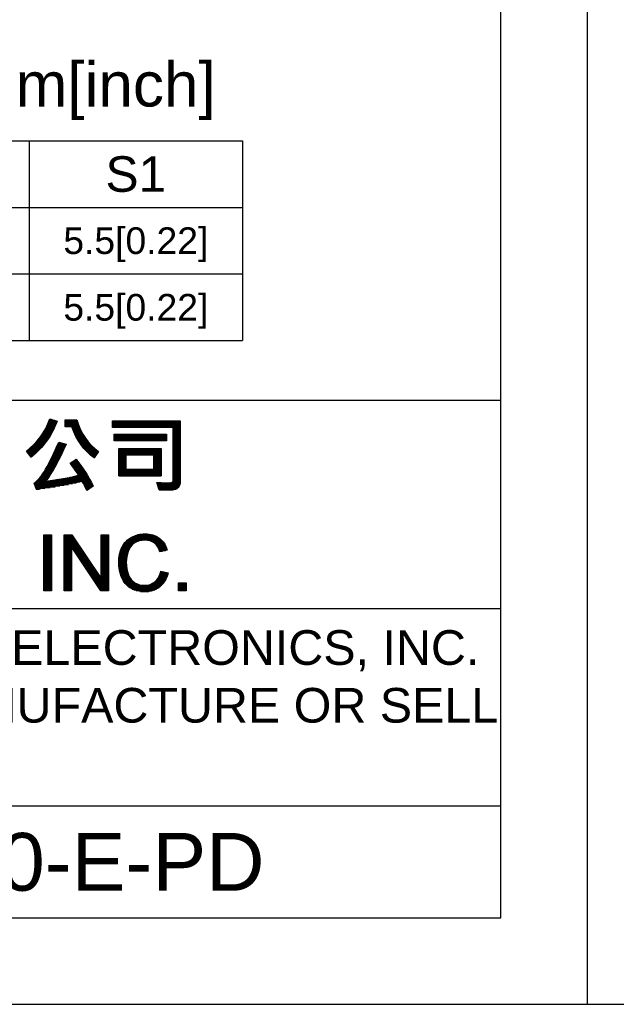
# Model space of a CAD drawing. Header units: millimetres. Extents: x 0 to 1105, y 0 to 772.
# Tile 33 of 58: x 418 to 552, y 0 to 222. Entities that reach past the tile are written whole.
import ezdxf

# ---------------------------------------------------------------- set-up
doc = ezdxf.new("R2010")
doc.units = ezdxf.units.MM
doc.header["$LTSCALE"] = 60.775
doc.layers.get('0').update_dxf_attribs({"linetype": 'CONTINUOUS'})
doc.layers.add('DIM', color=7, linetype='CONTINUOUS')
doc.styles.get("Standard").update_dxf_attribs({"font": 'micross.ttf'})
doc.styles.add('TEXTSTYLE_2', font='arial.ttf')

msp = doc.modelspace()

# ---------------------------------------------------------------- linework, layer by layer
at = {"color": 4, "linetype": 'Continuous'}
for p, q in [((546, 0), (546, 772.2)), ((424.7, 130.85), (426.54, 130.85)), ((424.78, 131.03), (426.61, 131.03)), ((424.85, 131.2), (426.68, 131.2)), ((424.92, 131.38), (426.25, 131.38)), ((424.98, 131.56), (425.73, 131.56)), ((425.05, 131.73), (425.21, 131.73)), ((425.07, 131.78), (426.69, 131.23)), ((428.51, 129.99), (428.51, 131.54)), ((428.51, 131.54), (431.16, 131.54)), ((428.51, 131.38), (431.21, 131.38)), ((428.51, 131.2), (431.27, 131.2)), ((428.51, 131.03), (431.32, 131.03)), ((428.51, 130.85), (431.38, 130.85)), ((439.13, 129.87), (439.13, 131.36)), ((439.13, 131.36), (454.42, 131.36)), ((439.13, 131.2), (454.42, 131.2)), ((439.13, 131.03), (454.42, 131.03)), ((439.13, 130.85), (454.42, 130.85)), ((454.42, 131.36), (454.42, 117.9)), ((423.5, 128.55), (425.45, 128.55)), ((423.61, 128.73), (425.55, 128.73)), ((423.72, 128.9), (425.64, 128.9)), ((423.82, 129.08), (425.74, 129.08)), ((423.92, 129.26), (425.83, 129.26)), ((424.02, 129.43), (425.92, 129.43)), ((424.12, 129.61), (426, 129.61)), ((424.21, 129.79), (426.09, 129.79)), ((424.3, 129.96), (426.17, 129.96)), ((424.38, 130.14), (426.25, 130.14)), ((424.47, 130.32), (426.32, 130.32)), ((424.55, 130.5), (426.4, 130.5)), ((424.63, 130.67), (426.47, 130.67)), ((428.51, 130.67), (431.45, 130.67)), ((428.51, 130.5), (431.51, 130.5)), ((428.51, 130.32), (431.58, 130.32)), ((428.51, 130.14), (431.65, 130.14)), ((429.99, 129.99), (428.51, 129.99)), ((430, 129.96), (431.72, 129.96)), ((430.07, 129.79), (431.79, 129.79)), ((430.14, 129.61), (431.87, 129.61)), ((430.21, 129.43), (431.95, 129.43)), ((430.28, 129.26), (432.03, 129.26)), ((430.35, 129.08), (432.12, 129.08)), ((430.43, 128.9), (432.2, 128.9)), ((430.5, 128.73), (432.3, 128.73)), ((430.59, 128.55), (432.39, 128.55)), ((439.13, 130.67), (454.42, 130.67)), ((439.13, 130.5), (454.42, 130.5)), ((439.13, 130.32), (454.42, 130.32)), ((439.13, 130.14), (454.42, 130.14)), ((439.13, 129.96), (454.42, 129.96)), ((452.78, 129.87), (439.13, 129.87)), ((452.78, 117.86), (452.78, 129.87)), ((452.78, 129.79), (454.42, 129.79)), ((452.78, 129.61), (454.42, 129.61)), ((452.78, 129.43), (454.42, 129.43)), ((452.78, 129.26), (454.42, 129.26)), ((452.78, 129.08), (454.42, 129.08)), ((452.78, 128.9), (454.42, 128.9)), ((452.78, 128.73), (454.42, 128.73)), ((452.78, 128.55), (454.42, 128.55)), ((421.89, 126.42), (424.06, 126.42)), ((422.05, 126.6), (424.19, 126.6)), ((422.2, 126.78), (424.32, 126.78)), ((422.35, 126.96), (424.45, 126.96)), ((422.5, 127.13), (424.57, 127.13)), ((422.64, 127.31), (424.69, 127.31)), ((422.77, 127.49), (424.81, 127.49)), ((422.9, 127.66), (424.92, 127.66)), ((423.03, 127.84), (425.03, 127.84)), ((423.15, 128.02), (425.14, 128.02)), ((423.27, 128.19), (425.25, 128.19)), ((423.39, 128.37), (425.35, 128.37)), ((427, 126.42), (427.52, 126.42)), ((427.05, 126.56), (428.71, 126.07)), ((430.67, 128.37), (432.49, 128.37)), ((430.75, 128.19), (432.59, 128.19)), ((430.84, 128.02), (432.7, 128.02)), ((430.93, 127.84), (432.81, 127.84)), ((431.02, 127.66), (432.92, 127.66)), ((431.12, 127.49), (433.04, 127.49)), ((431.22, 127.31), (433.16, 127.31)), ((431.32, 127.13), (433.28, 127.13)), ((431.43, 126.96), (433.42, 126.96)), ((431.54, 126.78), (433.55, 126.78)), ((431.65, 126.6), (433.69, 126.6)), ((431.76, 126.42), (433.84, 126.42)), ((439.51, 126.82), (439.51, 128.3)), ((439.51, 128.3), (451.28, 128.3)), ((439.51, 128.19), (451.28, 128.19)), ((439.51, 128.02), (451.28, 128.02)), ((439.51, 127.84), (451.28, 127.84)), ((439.51, 127.66), (451.28, 127.66)), ((439.51, 127.49), (451.28, 127.49)), ((439.51, 127.31), (451.28, 127.31)), ((439.51, 127.13), (451.28, 127.13)), ((439.51, 126.96), (451.28, 126.96)), ((451.28, 126.82), (439.51, 126.82)), ((451.28, 128.3), (451.28, 126.82)), ((452.78, 128.37), (454.42, 128.37)), ((452.78, 128.19), (454.42, 128.19)), ((452.78, 128.02), (454.42, 128.02)), ((452.78, 127.84), (454.42, 127.84)), ((452.78, 127.66), (454.42, 127.66)), ((452.78, 127.49), (454.42, 127.49)), ((452.78, 127.31), (454.42, 127.31)), ((452.78, 127.13), (454.42, 127.13)), ((452.78, 126.96), (454.42, 126.96)), ((452.78, 126.78), (454.42, 126.78)), ((452.78, 126.6), (454.42, 126.6)), ((452.78, 126.42), (454.42, 126.42)), ((420.83, 123.13), (419.79, 124.52)), ((419.82, 124.48), (422.34, 124.48)), ((419.96, 124.65), (422.52, 124.65)), ((419.96, 124.3), (422.16, 124.3)), ((420.09, 124.12), (421.97, 124.12)), ((420.19, 124.83), (422.69, 124.83)), ((420.4, 125.01), (422.86, 125.01)), ((420.61, 125.19), (423.02, 125.19)), ((420.81, 125.36), (423.18, 125.36)), ((421.01, 125.54), (423.34, 125.54)), ((421.2, 125.72), (423.49, 125.72)), ((421.38, 125.89), (423.64, 125.89)), ((421.55, 126.07), (423.78, 126.07)), ((421.72, 126.25), (423.92, 126.25)), ((425.99, 124.12), (427.84, 124.12)), ((426.07, 124.3), (427.92, 124.3)), ((426.15, 124.48), (428, 124.48)), ((426.23, 124.65), (428.08, 124.65)), ((426.31, 124.83), (428.16, 124.83)), ((426.39, 125.01), (428.24, 125.01)), ((426.47, 125.19), (428.32, 125.19)), ((426.54, 125.36), (428.4, 125.36)), ((426.62, 125.54), (428.48, 125.54)), ((426.7, 125.72), (428.56, 125.72)), ((426.77, 125.89), (428.63, 125.89)), ((426.85, 126.07), (428.71, 126.07)), ((426.92, 126.25), (428.12, 126.25)), ((431.88, 126.25), (434, 126.25)), ((432.01, 126.07), (434.16, 126.07)), ((432.13, 125.89), (434.32, 125.89)), ((432.26, 125.72), (434.5, 125.72)), ((432.4, 125.54), (434.68, 125.54)), ((432.54, 125.36), (434.87, 125.36)), ((432.69, 125.19), (435.07, 125.19)), ((432.84, 125.01), (435.27, 125.01)), ((433, 124.83), (435.49, 124.83)), ((433.16, 124.65), (435.72, 124.65)), ((433.33, 124.48), (435.97, 124.48)), ((433.5, 124.3), (435.92, 124.3)), ((433.69, 124.12), (435.8, 124.12)), ((436.01, 124.44), (435.04, 123.01)), ((440.57, 118.97), (440.57, 125.12)), ((440.57, 125.12), (450.11, 125.12)), ((440.57, 125.01), (450.11, 125.01)), ((440.57, 124.83), (450.11, 124.83)), ((440.57, 124.65), (450.11, 124.65)), ((440.57, 124.48), (450.11, 124.48)), ((440.57, 124.3), (450.11, 124.3)), ((440.57, 124.12), (450.11, 124.12)), ((450.11, 125.12), (450.11, 118.97)), ((452.78, 126.25), (454.42, 126.25)), ((452.78, 126.07), (454.42, 126.07)), ((452.78, 125.89), (454.42, 125.89)), ((452.78, 125.72), (454.42, 125.72)), ((452.78, 125.54), (454.42, 125.54)), ((452.78, 125.36), (454.42, 125.36)), ((452.78, 125.19), (454.42, 125.19)), ((452.78, 125.01), (454.42, 125.01)), ((452.78, 124.83), (454.42, 124.83)), ((452.78, 124.65), (454.42, 124.65)), ((452.78, 124.48), (454.42, 124.48)), ((452.78, 124.3), (454.42, 124.3)), ((452.78, 124.12), (454.42, 124.12)), ((420.22, 123.95), (421.78, 123.95)), ((420.36, 123.77), (421.59, 123.77)), ((420.49, 123.59), (421.38, 123.59)), ((420.62, 123.42), (421.18, 123.42)), ((420.75, 123.24), (420.96, 123.24)), ((424.96, 122), (426.78, 122)), ((425.05, 122.18), (426.88, 122.18)), ((425.14, 122.35), (426.97, 122.35)), ((425.23, 122.53), (427.06, 122.53)), ((425.32, 122.71), (427.15, 122.71)), ((425.41, 122.88), (427.24, 122.88)), ((425.49, 123.06), (427.33, 123.06)), ((425.58, 123.24), (427.41, 123.24)), ((425.66, 123.42), (427.5, 123.42)), ((425.75, 123.59), (427.59, 123.59)), ((425.83, 123.77), (427.67, 123.77)), ((425.91, 123.95), (427.76, 123.95)), ((429.63, 121.84), (430.97, 122.71)), ((429.87, 122), (431.53, 122)), ((430.15, 122.18), (431.39, 122.18)), ((430.42, 122.35), (431.26, 122.35)), ((430.69, 122.53), (431.12, 122.53)), ((430.96, 122.71), (430.98, 122.71)), ((433.88, 123.95), (435.68, 123.95)), ((434.08, 123.77), (435.56, 123.77)), ((434.28, 123.59), (435.44, 123.59)), ((434.5, 123.42), (435.32, 123.42)), ((434.73, 123.24), (435.2, 123.24)), ((434.97, 123.06), (435.08, 123.06)), ((440.57, 123.95), (450.11, 123.95)), ((440.57, 123.77), (450.11, 123.77)), ((440.57, 123.59), (442.19, 123.59)), ((440.57, 123.42), (442.19, 123.42)), ((440.57, 123.24), (442.19, 123.24)), ((440.57, 123.06), (442.19, 123.06)), ((440.57, 122.88), (442.19, 122.88)), ((440.57, 122.71), (442.19, 122.71)), ((440.57, 122.53), (442.19, 122.53)), ((440.57, 122.35), (442.19, 122.35)), ((440.57, 122.18), (442.19, 122.18)), ((440.57, 122), (442.19, 122)), ((448.45, 123.62), (442.19, 123.62)), ((442.19, 123.62), (442.19, 120.49)), ((448.45, 120.49), (448.45, 123.62)), ((448.45, 123.59), (450.11, 123.59)), ((448.45, 123.42), (450.11, 123.42)), ((448.45, 123.24), (450.11, 123.24)), ((448.45, 123.06), (450.11, 123.06)), ((448.45, 122.88), (450.11, 122.88)), ((448.45, 122.71), (450.11, 122.71)), ((448.45, 122.53), (450.11, 122.53)), ((448.45, 122.35), (450.11, 122.35)), ((448.45, 122.18), (450.11, 122.18)), ((448.45, 122), (450.11, 122)), ((452.78, 123.95), (454.42, 123.95)), ((452.78, 123.77), (454.42, 123.77)), ((452.78, 123.59), (454.42, 123.59)), ((452.78, 123.42), (454.42, 123.42)), ((452.78, 123.24), (454.42, 123.24)), ((452.78, 123.06), (454.42, 123.06)), ((452.78, 122.88), (454.42, 122.88)), ((452.78, 122.71), (454.42, 122.71)), ((452.78, 122.53), (454.42, 122.53)), ((452.78, 122.35), (454.42, 122.35)), ((452.78, 122.18), (454.42, 122.18)), ((452.78, 122), (454.42, 122)), ((423.65, 119.7), (425.46, 119.7)), ((423.76, 119.88), (425.57, 119.88)), ((423.87, 120.05), (425.68, 120.05)), ((423.98, 120.23), (425.79, 120.23)), ((424.08, 120.41), (425.89, 120.41)), ((424.19, 120.58), (426, 120.58)), ((424.29, 120.76), (426.1, 120.76)), ((424.39, 120.94), (426.2, 120.94)), ((424.49, 121.11), (426.3, 121.11)), ((424.59, 121.29), (426.4, 121.29)), ((424.68, 121.47), (426.5, 121.47)), ((424.78, 121.65), (426.59, 121.65)), ((424.87, 121.82), (426.69, 121.82)), ((429.64, 121.82), (431.66, 121.82)), ((429.77, 121.65), (431.79, 121.65)), ((429.9, 121.47), (431.92, 121.47)), ((430.03, 121.29), (432.05, 121.29)), ((430.16, 121.11), (432.17, 121.11)), ((430.29, 120.94), (432.3, 120.94)), ((430.42, 120.76), (432.42, 120.76)), ((430.54, 120.58), (432.54, 120.58)), ((430.67, 120.41), (432.66, 120.41)), ((430.79, 120.23), (432.78, 120.23)), ((430.91, 120.05), (432.89, 120.05)), ((431.03, 119.88), (433.01, 119.88)), ((431.14, 119.7), (433.12, 119.7)), ((440.57, 121.82), (442.19, 121.82)), ((440.57, 121.65), (442.19, 121.65)), ((440.57, 121.47), (442.19, 121.47)), ((440.57, 121.29), (442.19, 121.29)), ((440.57, 121.11), (442.19, 121.11)), ((440.57, 120.94), (442.19, 120.94)), ((440.57, 120.76), (442.19, 120.76)), ((440.57, 120.58), (442.19, 120.58)), ((440.57, 120.41), (450.11, 120.41)), ((440.57, 120.23), (450.11, 120.23)), ((440.57, 120.05), (450.11, 120.05)), ((440.57, 119.88), (450.11, 119.88)), ((440.57, 119.7), (450.11, 119.7)), ((442.19, 120.49), (448.45, 120.49)), ((448.45, 121.82), (450.11, 121.82)), ((448.45, 121.65), (450.11, 121.65)), ((448.45, 121.47), (450.11, 121.47)), ((448.45, 121.29), (450.11, 121.29)), ((448.45, 121.11), (450.11, 121.11)), ((448.45, 120.94), (450.11, 120.94)), ((448.45, 120.76), (450.11, 120.76)), ((448.45, 120.58), (450.11, 120.58)), ((452.78, 121.82), (454.42, 121.82)), ((452.78, 121.65), (454.42, 121.65)), ((452.78, 121.47), (454.42, 121.47)), ((452.78, 121.29), (454.42, 121.29)), ((452.78, 121.11), (454.42, 121.11)), ((452.78, 120.94), (454.42, 120.94)), ((452.78, 120.76), (454.42, 120.76)), ((452.78, 120.58), (454.42, 120.58)), ((452.78, 120.41), (454.42, 120.41)), ((452.78, 120.23), (454.42, 120.23)), ((452.78, 120.05), (454.42, 120.05)), ((452.78, 119.88), (454.42, 119.88)), ((452.78, 119.7), (454.42, 119.7)), ((421.93, 117.57), (431.8, 117.57)), ((422.12, 117.75), (434.26, 117.75)), ((422.29, 117.93), (424.26, 117.93)), ((422.46, 118.11), (424.39, 118.11)), ((422.61, 118.28), (424.51, 118.28)), ((422.76, 118.46), (424.64, 118.46)), ((422.9, 118.64), (424.76, 118.64)), ((423.03, 118.81), (424.88, 118.81)), ((423.16, 118.99), (425, 118.99)), ((423.29, 119.17), (425.12, 119.17)), ((423.41, 119.34), (425.24, 119.34)), ((423.53, 119.52), (425.35, 119.52)), ((425.3, 117.93), (434.16, 117.93)), ((426.56, 118.11), (434.06, 118.11)), ((427.67, 118.28), (433.96, 118.28)), ((428.67, 118.46), (433.86, 118.46)), ((429.57, 118.64), (433.76, 118.64)), ((430.4, 118.81), (433.66, 118.81)), ((431.16, 118.99), (433.55, 118.99)), ((431.26, 119.52), (433.23, 119.52)), ((431.37, 119.34), (433.34, 119.34)), ((431.47, 119.17), (433.45, 119.17)), ((432.42, 117.57), (434.35, 117.57)), ((440.57, 119.52), (450.11, 119.52)), ((440.57, 119.34), (450.11, 119.34)), ((440.57, 119.17), (450.11, 119.17)), ((440.57, 118.99), (450.11, 118.99)), ((450.11, 118.97), (440.57, 118.97)), ((452.66, 117.57), (454.41, 117.57)), ((452.76, 117.75), (454.42, 117.75)), ((452.78, 119.52), (454.42, 119.52)), ((452.78, 119.34), (454.42, 119.34)), ((452.78, 119.17), (454.42, 119.17)), ((452.78, 118.99), (454.42, 118.99)), ((452.78, 118.81), (454.42, 118.81)), ((452.78, 118.64), (454.42, 118.64)), ((452.78, 118.46), (454.42, 118.46)), ((452.78, 118.28), (454.42, 118.28)), ((452.78, 118.11), (454.42, 118.11)), ((452.78, 117.93), (454.42, 117.93)), ((422.04, 115.89), (421.56, 117.28)), ((421.58, 117.22), (430.15, 117.22)), ((421.64, 117.04), (429.25, 117.04)), ((421.7, 116.87), (428.3, 116.87)), ((421.72, 117.4), (431, 117.4)), ((421.77, 116.69), (427.3, 116.69)), ((421.83, 116.51), (426.24, 116.51)), ((421.89, 116.34), (425.13, 116.34)), ((421.95, 116.16), (423.95, 116.16)), ((422.01, 115.98), (422.71, 115.98)), ((432.52, 117.4), (434.45, 117.4)), ((432.62, 117.22), (434.54, 117.22)), ((432.71, 117.04), (434.63, 117.04)), ((432.8, 116.87), (434.72, 116.87)), ((432.89, 116.69), (434.81, 116.69)), ((432.98, 116.51), (434.61, 116.51)), ((433.06, 116.34), (434.36, 116.34)), ((433.15, 116.16), (434.1, 116.16)), ((433.22, 115.98), (433.85, 115.98)), ((433.3, 115.8), (433.59, 115.8)), ((434.82, 116.66), (433.37, 115.65)), ((449.64, 115.8), (449.17, 117.44)), ((449.18, 117.4), (451.54, 117.4)), ((449.23, 117.22), (454.36, 117.22)), ((449.28, 117.04), (454.32, 117.04)), ((449.33, 116.87), (454.26, 116.87)), ((449.39, 116.69), (454.18, 116.69)), ((449.44, 116.51), (454.08, 116.51)), ((449.49, 116.34), (453.94, 116.34)), ((449.54, 116.16), (453.75, 116.16)), ((449.59, 115.98), (453.46, 115.98)), ((449.64, 115.8), (452.87, 115.8)), ((452.1, 117.4), (454.39, 117.4)), ((423.73, 105.69), (425.4, 105.69)), ((423.73, 93.1), (423.73, 105.69)), ((423.73, 105.69), (425.4, 105.69)), ((423.73, 105.51), (425.4, 105.51)), ((423.73, 105.33), (425.4, 105.33)), ((423.73, 105.16), (425.4, 105.16)), ((423.73, 104.98), (425.4, 104.98)), ((423.73, 104.8), (425.4, 104.8)), ((423.73, 104.63), (425.4, 104.63)), ((423.73, 104.45), (425.4, 104.45)), ((423.73, 104.27), (425.4, 104.27)), ((425.4, 105.69), (425.4, 93.1)), ((428.32, 105.69), (430.03, 105.69)), ((428.32, 93.1), (428.32, 105.69)), ((428.32, 105.69), (430.03, 105.69)), ((428.32, 105.51), (430.15, 105.51)), ((428.32, 105.33), (430.27, 105.33)), ((428.32, 105.16), (430.38, 105.16)), ((428.32, 104.98), (430.5, 104.98)), ((428.32, 104.8), (430.62, 104.8)), ((428.32, 104.63), (430.74, 104.63)), ((428.32, 104.45), (430.86, 104.45)), ((428.32, 104.27), (430.98, 104.27)), ((430.03, 105.69), (436.64, 95.81)), ((436.64, 105.69), (438.24, 105.69)), ((436.64, 95.81), (436.64, 105.69)), ((436.64, 105.69), (438.24, 105.69)), ((436.64, 105.51), (438.24, 105.51)), ((436.64, 105.33), (438.24, 105.33)), ((436.64, 105.16), (438.24, 105.16)), ((436.64, 104.98), (438.24, 104.98)), ((436.64, 104.8), (438.24, 104.8)), ((436.64, 104.63), (438.24, 104.63)), ((436.64, 104.45), (438.24, 104.45)), ((436.64, 104.27), (438.24, 104.27)), ((438.24, 105.69), (438.24, 93.1)), ((442.28, 104.27), (445.01, 104.27)), ((442.46, 104.45), (445.86, 104.45)), ((442.67, 104.63), (450.06, 104.63)), ((442.9, 104.8), (449.86, 104.8)), ((443.16, 104.98), (449.63, 104.98)), ((443.46, 105.16), (449.37, 105.16)), ((443.82, 105.33), (449.06, 105.33)), ((444.24, 105.51), (448.68, 105.51)), ((444.79, 105.69), (448.17, 105.69)), ((445.73, 105.86), (447.26, 105.86)), ((447.02, 104.45), (450.24, 104.45)), ((447.78, 104.27), (450.4, 104.27)), ((423.73, 104.09), (425.4, 104.09)), ((423.73, 103.92), (425.4, 103.92)), ((423.73, 103.74), (425.4, 103.74)), ((423.73, 103.56), (425.4, 103.56)), ((423.73, 103.39), (425.4, 103.39)), ((423.73, 103.21), (425.4, 103.21)), ((423.73, 103.03), (425.4, 103.03)), ((423.73, 102.86), (425.4, 102.86)), ((423.73, 102.68), (425.4, 102.68)), ((423.73, 102.5), (425.4, 102.5)), ((423.73, 102.32), (425.4, 102.32)), ((423.73, 102.15), (425.4, 102.15)), ((423.73, 101.97), (425.4, 101.97)), ((428.32, 104.09), (431.09, 104.09)), ((428.32, 103.92), (431.21, 103.92)), ((428.32, 103.74), (431.33, 103.74)), ((428.32, 103.56), (431.45, 103.56)), ((428.32, 103.39), (431.57, 103.39)), ((428.32, 103.21), (431.69, 103.21)), ((428.32, 103.03), (431.8, 103.03)), ((428.32, 102.86), (429.91, 102.86)), ((428.32, 102.68), (429.91, 102.68)), ((428.32, 102.5), (429.91, 102.5)), ((428.32, 102.32), (429.91, 102.32)), ((428.32, 102.15), (429.91, 102.15)), ((428.32, 101.97), (429.91, 101.97)), ((436.53, 93.1), (429.91, 102.99)), ((429.91, 102.99), (429.91, 93.1)), ((430.01, 102.86), (431.92, 102.86)), ((430.13, 102.68), (432.04, 102.68)), ((430.24, 102.5), (432.16, 102.5)), ((430.36, 102.32), (432.28, 102.32)), ((430.48, 102.15), (432.4, 102.15)), ((430.6, 101.97), (432.52, 101.97)), ((436.64, 104.09), (438.24, 104.09)), ((436.64, 103.92), (438.24, 103.92)), ((436.64, 103.74), (438.24, 103.74)), ((436.64, 103.56), (438.24, 103.56)), ((436.64, 103.39), (438.24, 103.39)), ((436.64, 103.21), (438.24, 103.21)), ((436.64, 103.03), (438.24, 103.03)), ((436.64, 102.86), (438.24, 102.86)), ((436.64, 102.68), (438.24, 102.68)), ((436.64, 102.5), (438.24, 102.5)), ((436.64, 102.32), (438.24, 102.32)), ((436.64, 102.15), (438.24, 102.15)), ((436.64, 101.97), (438.24, 101.97)), ((440.91, 101.97), (442.69, 101.97)), ((440.97, 102.15), (442.76, 102.15)), ((441.04, 102.32), (442.83, 102.32)), ((441.11, 102.5), (442.92, 102.5)), ((441.19, 102.68), (443.02, 102.68)), ((441.27, 102.86), (443.13, 102.86)), ((441.37, 103.03), (443.26, 103.03)), ((441.46, 103.21), (443.4, 103.21)), ((441.57, 103.39), (443.57, 103.39)), ((441.69, 103.56), (443.76, 103.56)), ((441.82, 103.74), (443.98, 103.74)), ((441.96, 103.92), (444.24, 103.92)), ((442.11, 104.09), (444.57, 104.09)), ((448.18, 104.09), (450.55, 104.09)), ((448.47, 103.92), (450.68, 103.92)), ((448.7, 103.74), (450.8, 103.74)), ((448.89, 103.56), (450.91, 103.56)), ((449.05, 103.39), (451.01, 103.39)), ((449.18, 103.21), (451.1, 103.21)), ((449.3, 103.03), (451.18, 103.03)), ((449.41, 102.86), (451.26, 102.86)), ((449.5, 102.68), (451.33, 102.68)), ((449.58, 102.5), (451.39, 102.5)), ((449.66, 102.32), (451.45, 102.32)), ((449.73, 102.15), (451.09, 102.15)), ((449.79, 101.97), (450.34, 101.97)), ((451.47, 102.24), (449.83, 101.85)), ((423.73, 101.79), (425.4, 101.79)), ((423.73, 101.62), (425.4, 101.62)), ((423.73, 101.44), (425.4, 101.44)), ((423.73, 101.26), (425.4, 101.26)), ((423.73, 101.09), (425.4, 101.09)), ((423.73, 100.91), (425.4, 100.91)), ((423.73, 100.73), (425.4, 100.73)), ((423.73, 100.55), (425.4, 100.55)), ((423.73, 100.38), (425.4, 100.38)), ((423.73, 100.2), (425.4, 100.2)), ((423.73, 100.02), (425.4, 100.02)), ((423.73, 99.85), (425.4, 99.85)), ((428.32, 101.79), (429.91, 101.79)), ((428.32, 101.62), (429.91, 101.62)), ((428.32, 101.44), (429.91, 101.44)), ((428.32, 101.26), (429.91, 101.26)), ((428.32, 101.09), (429.91, 101.09)), ((428.32, 100.91), (429.91, 100.91)), ((428.32, 100.73), (429.91, 100.73)), ((428.32, 100.55), (429.91, 100.55)), ((428.32, 100.38), (429.91, 100.38)), ((428.32, 100.2), (429.91, 100.2)), ((428.32, 100.02), (429.91, 100.02)), ((428.32, 99.85), (429.91, 99.85)), ((430.72, 101.79), (432.63, 101.79)), ((430.84, 101.62), (432.75, 101.62)), ((430.95, 101.44), (432.87, 101.44)), ((431.07, 101.26), (432.99, 101.26)), ((431.19, 101.09), (433.11, 101.09)), ((431.31, 100.91), (433.23, 100.91)), ((431.43, 100.73), (433.34, 100.73)), ((431.55, 100.55), (433.46, 100.55)), ((431.66, 100.38), (433.58, 100.38)), ((431.78, 100.2), (433.7, 100.2)), ((431.9, 100.02), (433.82, 100.02)), ((432.02, 99.85), (433.94, 99.85)), ((436.64, 101.79), (438.24, 101.79)), ((436.64, 101.62), (438.24, 101.62)), ((436.64, 101.44), (438.24, 101.44)), ((436.64, 101.26), (438.24, 101.26)), ((436.64, 101.09), (438.24, 101.09)), ((436.64, 100.91), (438.24, 100.91)), ((436.64, 100.73), (438.24, 100.73)), ((436.64, 100.55), (438.24, 100.55)), ((436.64, 100.38), (438.24, 100.38)), ((436.64, 100.2), (438.24, 100.2)), ((436.64, 100.02), (438.24, 100.02)), ((436.64, 99.85), (438.24, 99.85)), ((440.56, 99.85), (442.28, 99.85)), ((440.57, 100.02), (442.29, 100.02)), ((440.58, 100.2), (442.31, 100.2)), ((440.6, 100.38), (442.33, 100.38)), ((440.62, 100.55), (442.35, 100.55)), ((440.64, 100.73), (442.37, 100.73)), ((440.66, 100.91), (442.41, 100.91)), ((440.69, 101.09), (442.44, 101.09)), ((440.73, 101.26), (442.48, 101.26)), ((440.77, 101.44), (442.53, 101.44)), ((440.81, 101.62), (442.58, 101.62)), ((440.86, 101.79), (442.63, 101.79)), ((423.73, 99.67), (425.4, 99.67)), ((423.73, 99.49), (425.4, 99.49)), ((423.73, 99.32), (425.4, 99.32)), ((423.73, 99.14), (425.4, 99.14)), ((423.73, 98.96), (425.4, 98.96)), ((423.73, 98.78), (425.4, 98.78)), ((423.73, 98.61), (425.4, 98.61)), ((423.73, 98.43), (425.4, 98.43)), ((423.73, 98.25), (425.4, 98.25)), ((423.73, 98.08), (425.4, 98.08)), ((423.73, 97.9), (425.4, 97.9)), ((423.73, 97.72), (425.4, 97.72)), ((423.73, 97.55), (425.4, 97.55)), ((428.32, 99.67), (429.91, 99.67)), ((428.32, 99.49), (429.91, 99.49)), ((428.32, 99.32), (429.91, 99.32)), ((428.32, 99.14), (429.91, 99.14)), ((428.32, 98.96), (429.91, 98.96)), ((428.32, 98.78), (429.91, 98.78)), ((428.32, 98.61), (429.91, 98.61)), ((428.32, 98.43), (429.91, 98.43)), ((428.32, 98.25), (429.91, 98.25)), ((428.32, 98.08), (429.91, 98.08)), ((428.32, 97.9), (429.91, 97.9)), ((428.32, 97.72), (429.91, 97.72)), ((428.32, 97.55), (429.91, 97.55)), ((432.14, 99.67), (434.05, 99.67)), ((432.25, 99.49), (434.17, 99.49)), ((432.37, 99.32), (434.29, 99.32)), ((432.49, 99.14), (434.41, 99.14)), ((432.61, 98.96), (434.53, 98.96)), ((432.73, 98.78), (434.65, 98.78)), ((432.85, 98.61), (434.77, 98.61)), ((432.96, 98.43), (434.88, 98.43)), ((433.08, 98.25), (435, 98.25)), ((433.2, 98.08), (435.12, 98.08)), ((433.32, 97.9), (435.24, 97.9)), ((433.44, 97.72), (435.36, 97.72)), ((433.56, 97.55), (435.48, 97.55)), ((436.64, 99.67), (438.24, 99.67)), ((436.64, 99.49), (438.24, 99.49)), ((436.64, 99.32), (438.24, 99.32)), ((436.64, 99.14), (438.24, 99.14)), ((436.64, 98.96), (438.24, 98.96)), ((436.64, 98.78), (438.24, 98.78)), ((436.64, 98.61), (438.24, 98.61)), ((436.64, 98.43), (438.24, 98.43)), ((436.64, 98.25), (438.24, 98.25)), ((436.64, 98.08), (438.24, 98.08)), ((436.64, 97.9), (438.24, 97.9)), ((436.64, 97.72), (438.24, 97.72)), ((436.64, 97.55), (438.24, 97.55)), ((440.56, 99.67), (442.28, 99.67)), ((440.56, 99.49), (442.27, 99.49)), ((440.56, 99.32), (442.28, 99.32)), ((440.56, 99.14), (442.28, 99.14)), ((440.57, 98.96), (442.29, 98.96)), ((440.58, 98.78), (442.3, 98.78)), ((440.6, 98.61), (442.31, 98.61)), ((440.62, 98.43), (442.33, 98.43)), ((440.64, 98.25), (442.35, 98.25)), ((440.66, 98.08), (442.38, 98.08)), ((440.69, 97.9), (442.41, 97.9)), ((440.73, 97.72), (442.44, 97.72)), ((440.77, 97.55), (442.48, 97.55)), ((423.73, 97.37), (425.4, 97.37)), ((423.73, 97.19), (425.4, 97.19)), ((423.73, 97.01), (425.4, 97.01)), ((423.73, 96.84), (425.4, 96.84)), ((423.73, 96.66), (425.4, 96.66)), ((423.73, 96.48), (425.4, 96.48)), ((423.73, 96.31), (425.4, 96.31)), ((423.73, 96.13), (425.4, 96.13)), ((423.73, 95.95), (425.4, 95.95)), ((423.73, 95.78), (425.4, 95.78)), ((423.73, 95.6), (425.4, 95.6)), ((423.73, 95.42), (425.4, 95.42)), ((428.32, 97.37), (429.91, 97.37)), ((428.32, 97.19), (429.91, 97.19)), ((428.32, 97.01), (429.91, 97.01)), ((428.32, 96.84), (429.91, 96.84)), ((428.32, 96.66), (429.91, 96.66)), ((428.32, 96.48), (429.91, 96.48)), ((428.32, 96.31), (429.91, 96.31)), ((428.32, 96.13), (429.91, 96.13)), ((428.32, 95.95), (429.91, 95.95)), ((428.32, 95.78), (429.91, 95.78)), ((428.32, 95.6), (429.91, 95.6)), ((428.32, 95.42), (429.91, 95.42)), ((433.67, 97.37), (435.59, 97.37)), ((433.79, 97.19), (435.71, 97.19)), ((433.91, 97.01), (435.83, 97.01)), ((434.03, 96.84), (435.95, 96.84)), ((434.15, 96.66), (436.07, 96.66)), ((434.27, 96.48), (436.19, 96.48)), ((434.38, 96.31), (436.3, 96.31)), ((434.5, 96.13), (436.42, 96.13)), ((434.62, 95.95), (436.54, 95.95)), ((434.74, 95.78), (438.24, 95.78)), ((434.86, 95.6), (438.24, 95.6)), ((434.98, 95.42), (438.24, 95.42)), ((436.64, 97.37), (438.24, 97.37)), ((436.64, 97.19), (438.24, 97.19)), ((436.64, 97.01), (438.24, 97.01)), ((436.64, 96.84), (438.24, 96.84)), ((436.64, 96.66), (438.24, 96.66)), ((436.64, 96.48), (438.24, 96.48)), ((436.64, 96.31), (438.24, 96.31)), ((436.64, 96.13), (438.24, 96.13)), ((436.64, 95.95), (438.24, 95.95)), ((440.81, 97.37), (442.52, 97.37)), ((440.85, 97.19), (442.57, 97.19)), ((440.9, 97.01), (442.63, 97.01)), ((440.96, 96.84), (442.69, 96.84)), ((441.01, 96.66), (442.75, 96.66)), ((441.08, 96.48), (442.83, 96.48)), ((441.14, 96.31), (442.91, 96.31)), ((441.22, 96.13), (443.01, 96.13)), ((441.29, 95.95), (443.12, 95.95)), ((441.38, 95.78), (443.24, 95.78)), ((441.47, 95.6), (443.38, 95.6)), ((441.57, 95.42), (443.54, 95.42)), ((449.03, 95.42), (451.03, 95.42)), ((449.18, 95.6), (451.13, 95.6)), ((449.31, 95.78), (451.22, 95.78)), ((449.42, 95.95), (451.3, 95.95)), ((449.53, 96.13), (451.37, 96.13)), ((449.62, 96.31), (451.44, 96.31)), ((449.7, 96.48), (451.51, 96.48)), ((449.77, 96.66), (451.57, 96.66)), ((449.83, 96.84), (451.62, 96.84)), ((449.89, 97.01), (451.67, 97.01)), ((449.94, 97.19), (451.3, 97.19)), ((449.99, 97.37), (450.6, 97.37)), ((450.02, 97.51), (451.69, 97.09)), ((423.73, 95.24), (425.4, 95.24)), ((423.73, 95.07), (425.4, 95.07)), ((423.73, 94.89), (425.4, 94.89)), ((423.73, 94.71), (425.4, 94.71)), ((423.73, 94.54), (425.4, 94.54)), ((423.73, 94.36), (425.4, 94.36)), ((423.73, 94.18), (425.4, 94.18)), ((423.73, 94.01), (425.4, 94.01)), ((423.73, 93.83), (425.4, 93.83)), ((423.73, 93.65), (425.4, 93.65)), ((423.73, 93.47), (425.4, 93.47)), ((423.73, 93.3), (425.4, 93.3)), ((423.73, 93.12), (425.4, 93.12)), ((425.4, 93.1), (423.73, 93.1)), ((428.32, 95.24), (429.91, 95.24)), ((428.32, 95.07), (429.91, 95.07)), ((428.32, 94.89), (429.91, 94.89)), ((428.32, 94.71), (429.91, 94.71)), ((428.32, 94.54), (429.91, 94.54)), ((428.32, 94.36), (429.91, 94.36)), ((428.32, 94.18), (429.91, 94.18)), ((428.32, 94.01), (429.91, 94.01)), ((428.32, 93.83), (429.91, 93.83)), ((428.32, 93.65), (429.91, 93.65)), ((428.32, 93.47), (429.91, 93.47)), ((428.32, 93.3), (429.91, 93.3)), ((428.32, 93.12), (429.91, 93.12)), ((429.91, 93.1), (428.32, 93.1)), ((435.09, 95.24), (438.24, 95.24)), ((435.21, 95.07), (438.24, 95.07)), ((435.33, 94.89), (438.24, 94.89)), ((435.45, 94.71), (438.24, 94.71)), ((435.57, 94.54), (438.24, 94.54)), ((435.69, 94.36), (438.24, 94.36)), ((435.8, 94.18), (438.24, 94.18)), ((435.92, 94.01), (438.24, 94.01)), ((436.04, 93.83), (438.24, 93.83)), ((436.16, 93.65), (438.24, 93.65)), ((436.28, 93.47), (438.24, 93.47)), ((436.4, 93.3), (438.24, 93.3)), ((436.51, 93.12), (438.24, 93.12)), ((438.24, 93.1), (436.53, 93.1)), ((441.67, 95.24), (443.73, 95.24)), ((441.79, 95.07), (443.95, 95.07)), ((441.91, 94.89), (444.22, 94.89)), ((442.05, 94.71), (444.55, 94.71)), ((442.2, 94.54), (444.98, 94.54)), ((442.37, 94.36), (445.69, 94.36)), ((442.55, 94.18), (450.06, 94.18)), ((442.76, 94.01), (449.86, 94.01)), ((442.99, 93.83), (449.63, 93.83)), ((443.26, 93.65), (449.36, 93.65)), ((443.58, 93.47), (449.06, 93.47)), ((443.98, 93.3), (448.68, 93.3)), ((444.52, 93.12), (448.18, 93.12)), ((447, 94.36), (450.24, 94.36)), ((447.7, 94.54), (450.41, 94.54)), ((448.1, 94.71), (450.56, 94.71)), ((448.4, 94.89), (450.69, 94.89)), ((448.65, 95.07), (450.82, 95.07)), ((448.85, 95.24), (450.93, 95.24)), ((453.98, 93.1), (453.98, 94.86)), ((453.98, 94.86), (455.74, 94.86)), ((453.98, 94.71), (455.74, 94.71)), ((453.98, 94.54), (455.74, 94.54)), ((453.98, 94.36), (455.74, 94.36)), ((453.98, 94.18), (455.74, 94.18)), ((453.98, 94.01), (455.74, 94.01)), ((453.98, 93.83), (455.74, 93.83)), ((453.98, 93.65), (455.74, 93.65)), ((453.98, 93.47), (455.74, 93.47)), ((453.98, 93.3), (455.74, 93.3)), ((453.98, 93.12), (455.74, 93.12)), ((455.74, 93.1), (453.98, 93.1)), ((455.74, 94.86), (455.74, 93.1)), ((445.45, 92.94), (447.36, 92.94)), ((0, 0), (546, 0))]:
    msp.add_line(p, q, dxfattribs=at)
at = {"color": 3, "linetype": 'Continuous'}
for p, q in [((526.5, 19.5), (526.5, 752.7)), ((526.5, 135.95), (19.5, 135.95)), ((526.5, 88.99), (19.5, 88.99)), ((526.5, 44.57), (19.5, 44.57)), ((19.5, 19.5), (526.5, 19.5))]:
    msp.add_line(p, q, dxfattribs=at)
at = {"linetype": 'Continuous'}
for p, q in [((91.61, 194.39), (468.41, 194.39)), ((420.41, 194.39), (420.41, 149.39)), ((468.41, 194.39), (468.41, 149.39)), ((91.61, 179.39), (468.41, 179.39)), ((91.61, 164.39), (468.41, 164.39)), ((91.61, 149.39), (468.41, 149.39))]:
    msp.add_line(p, q, dxfattribs=at)
at = {"color": 7, "linetype": 'Continuous'}
msp.add_line((0, 0), (1105, 0), dxfattribs=at)
at = {"color": 4, "linetype": 'Continuous'}
for points in [[(419.79, 124.52), (422.23, 126.36), (423.99, 128.78), (425.07, 131.78)], [(426.69, 131.23), (425.5, 128.02), (423.55, 125.32), (420.83, 123.13)], [(431.16, 131.54), (432.09, 128.43), (433.71, 126.06), (436.01, 124.44)], [(435.04, 123.01), (432.79, 124.61), (431.1, 126.93), (429.99, 129.99)], [(421.56, 117.28), (423.13, 118.41), (424.95, 121.5), (427.05, 126.56)], [(428.71, 126.07), (427.23, 122.61), (425.71, 119.85), (424.15, 117.79)], [(430.97, 122.71), (432.49, 120.81), (433.77, 118.79), (434.82, 116.66)], [(431.53, 119.08), (431.16, 119.71), (430.53, 120.64), (429.63, 121.84)], [(432.34, 117.7), (429.53, 117.04), (426.1, 116.44), (422.04, 115.89)], [(424.15, 117.79), (426.89, 118.1), (429.35, 118.53), (431.53, 119.08)], [(433.37, 115.65), (433.03, 116.45), (432.69, 117.13), (432.34, 117.7)], [(441.31, 102.92), (441.81, 103.9), (442.52, 104.64), (443.45, 105.15)], [(449.68, 104.94), (450.54, 104.3), (451.13, 103.4), (451.47, 102.24)], [(444.04, 103.79), (443.39, 103.32), (442.93, 102.7), (442.67, 101.92)], [(449.83, 101.85), (449.54, 102.77), (449.12, 103.43), (448.56, 103.85)], [(443.16, 93.71), (442.31, 94.27), (441.66, 95.07), (441.22, 96.11)], [(448.71, 95.12), (449.36, 95.66), (449.79, 96.46), (450.02, 97.51)], [(451.69, 97.09), (451.34, 95.73), (450.71, 94.68), (449.8, 93.96)]]:
    msp.add_open_spline(points, degree=3, dxfattribs=at)
for points, knots in [([(449.17, 117.44), (450.52, 117.41), (451.46, 117.39), (451.99, 117.39), (451.99, 117.39), (452.51, 117.39), (452.78, 117.55), (452.78, 117.86)], [0.3, 0.3, 0.3, 0.3, 0.4, 0.4, 0.4, 0.4, 0.5, 0.5, 0.5, 0.5]), ([(454.42, 117.9), (454.42, 116.48), (453.73, 115.76), (452.34, 115.76), (452.34, 115.76), (451.11, 115.76), (450.21, 115.78), (449.64, 115.8)], [0, 0, 0, 0, 0.1, 0.1, 0.1, 0.1, 0.2, 0.2, 0.2, 0.2]), ([(443.45, 105.15), (444.37, 105.65), (445.39, 105.91), (446.5, 105.91), (446.5, 105.91), (447.76, 105.91), (448.82, 105.59), (449.68, 104.94)], [0.36363636, 0.36363636, 0.36363636, 0.36363636, 0.40909091, 0.40909091, 0.40909091, 0.40909092, 0.45454545, 0.45454545, 0.45454545, 0.45454545]), ([(448.56, 103.85), (448.01, 104.27), (447.31, 104.48), (446.46, 104.48), (446.46, 104.48), (445.5, 104.48), (444.69, 104.25), (444.04, 103.79)], [0.59090909, 0.59090909, 0.59090909, 0.59090909, 0.63636364, 0.63636364, 0.63636364, 0.63636365, 0.68181818, 0.68181818, 0.68181818, 0.68181818]), ([(441.22, 96.11), (440.78, 97.16), (440.56, 98.29), (440.56, 99.49), (440.56, 99.49), (440.56, 100.8), (440.81, 101.94), (441.31, 102.92)], [0.22727273, 0.22727273, 0.22727273, 0.22727273, 0.27272727, 0.27272727, 0.27272727, 0.27272728, 0.31818182, 0.31818182, 0.31818182, 0.31818182]), ([(442.67, 101.92), (442.41, 101.14), (442.27, 100.33), (442.27, 99.5), (442.27, 99.5), (442.27, 98.43), (442.43, 97.49), (442.74, 96.69)], [0.72727273, 0.72727273, 0.72727273, 0.72727273, 0.77272727, 0.77272727, 0.77272727, 0.77272728, 0.81818182, 0.81818182, 0.81818182, 0.81818182]), ([(442.74, 96.69), (443.05, 95.9), (443.54, 95.3), (444.2, 94.9), (444.2, 94.9), (444.86, 94.51), (445.57, 94.31), (446.34, 94.31), (446.34, 94.31), (447.27, 94.31), (448.06, 94.58), (448.71, 95.12)], [0.8181818, 0.8181818, 0.8181818, 0.8181818, 0.8636364, 0.8636364, 0.8636364, 0.8636364, 0.9090909, 0.9090909, 0.9090909, 0.9090909, 0.9545455, 0.9545455, 0.9545455, 0.9545455]), ([(449.8, 93.96), (448.89, 93.24), (447.79, 92.88), (446.47, 92.88), (446.47, 92.88), (445.12, 92.88), (444.01, 93.16), (443.16, 93.71)], [0.09090909, 0.09090909, 0.09090909, 0.09090909, 0.13636364, 0.13636364, 0.13636364, 0.13636365, 0.18181818, 0.18181818, 0.18181818, 0.18181818])]:
    msp.add_open_spline(points, degree=3, knots=knots, dxfattribs=at)

# ---------------------------------------------------------------- texts
at = {"linetype": 'Continuous', "line_spacing_factor": 0.9}
for s, insert, char_height, width, attachment_point in [('UNIT : mm[inch]', (361.5, 212.09), 10, 100.8582, 1), ('S1', (444.41, 190.89), 8, 13.7015, 2), ('5.5[0.22]', (444.41, 174.89), 6, 32.709, 2), ('5.5[0.22]', (444.41, 159.89), 6, 32.709, 2)]:
    msp.add_mtext(s, dxfattribs=dict(at, insert=insert, char_height=char_height, width=width, attachment_point=attachment_point))
at = {"color": 1, "linetype": 'Continuous', "insert": (24.68, 84.21), "char_height": 7.8, "width": 503.3175, "attachment_point": 1, "style": 'TEXTSTYLE_2'}
msp.add_mtext('THESE DRAWINGS AND SPECIFICATIONS ARE THE PROPERTY OF DELTA ELECTRONICS, INC. \\P{\\W1.0;AND SHALL NOT BE REPRODUCED OR USED AS THE BASIS FOR THE MANUFACTURE OR SELL }\\POF APPARATUSES OR DEVICES WITHOUT PERMISSION.', dxfattribs=at)
at = {"layer": 'DIM', "color": 6, "linetype": 'Continuous', "insert": (398.19, 38.57), "char_height": 13, "width": 137.0074, "attachment_point": 2, "line_spacing_factor": 0.9, "style": 'TEXTSTYLE_2'}
msp.add_mtext('VFD-MH300-E-PD', dxfattribs=at)

doc.saveas('drawing.dxf')
